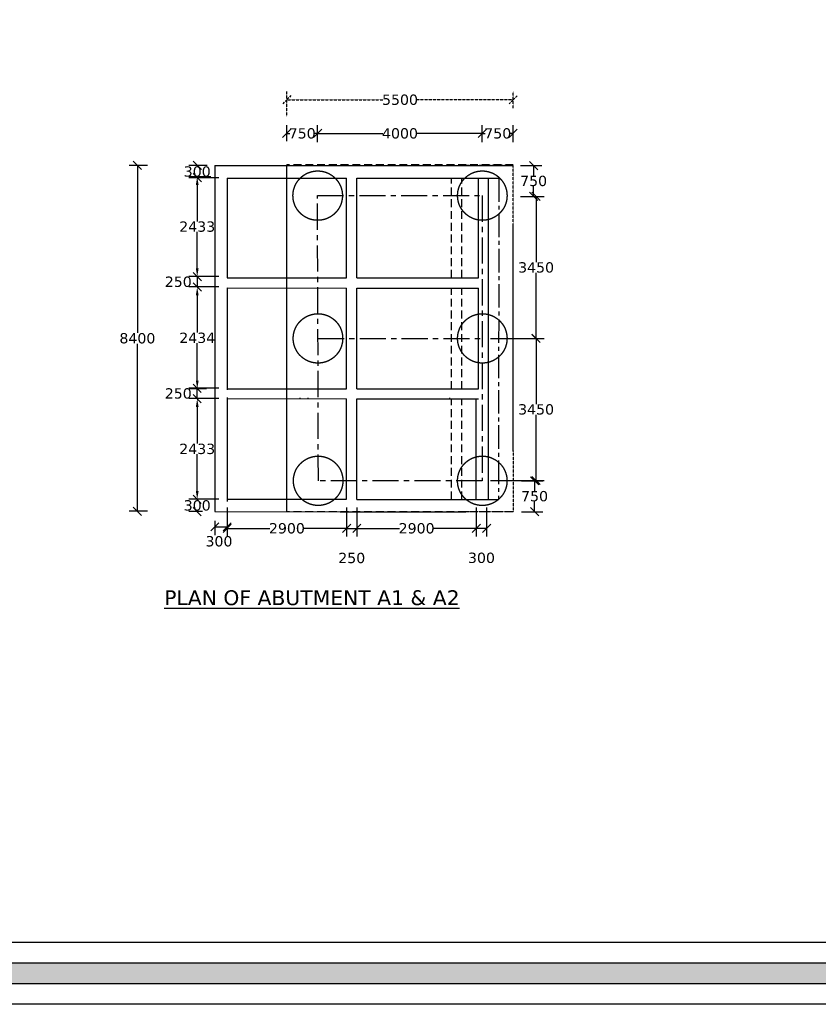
# Model space of a CAD drawing. Header units: millimetres. Extents: x -7746077780 to -3844657605, y -13315294818 to -6656873469.
# Tile 18 of 130: x -3872591515 to -3872572119, y -6657984305 to -6657960392. Entities that reach past the tile are written whole.
import ezdxf

# ---------------------------------------------------------------- set-up
doc = ezdxf.new("R2010")
doc.units = ezdxf.units.MM
doc.header["$MEASUREMENT"] = 0
doc.header["$PDMODE"] = 2
for name, pattern in [('CENTER', [50.8, 31.75, -6.35, 6.35, -6.35]), ('CENTER2', [28.575, 19.05, -3.175, 3.175, -3.175]), ('DASHED2', [9.525, 6.35, -3.175]), ('HIDDEN', [0.375, 0.25, -0.125])]:
    doc.linetypes.add(name, pattern=pattern)
doc.layers.add('DIMENTION', color=7, linetype='Continuous', lineweight=9)
doc.layers.add('TEX', color=6, linetype='Continuous')
doc.layers.add('TEXT', color=7, linetype='Continuous')
doc.styles.get("Standard").update_dxf_attribs({"font": 'verdana.ttf', "height": 250})
doc.dimstyles.new('ISO-25', dxfattribs={"dimtxt": 250, "dimasz": 200, "dimexe": 200, "dimexo": 200, "dimgap": 0.02, "dimtad": 0, "dimtih": 1, "dimtoh": 1, "dimdec": 0, "dimdsep": 46, "dimtxsty": 'Standard', "dimblk": 'OBLIQUE', "dimcen": 150, "dimclrd": 1, "dimclre": 1, "dimclrt": 1, "dimadec": 0, "dimazin": 0, "dimtfac": 1, "dimtdec": 0, "dimtmove": 2, "dimatfit": 3, "dimldrblk": 'OBLIQUE', "dimfxl": 0, "dimarcsym": 0})

# ---------------------------------------------------------------- blocks, each defined once
blk = doc.blocks.new('_Oblique')
at = {"color": 0, "linetype": 'ByBlock', "lineweight": -2}
blk.add_line((-0.5, -0.5), (0.5, 0.5), dxfattribs=at)
blk = doc.blocks.new('*D144')
at = {"layer": 'Defpoints', "color": 0, "ltscale": 20, "transparency": 16777216}
for p in [(-3872586475.505381, -6657966632.55465), (-3872587203.186632, -6657966882.554649), (-3872586475.505381, -6657966882.554649)]:
    blk.add_point(p, dxfattribs=at)
at = {"layer": 'TEX', "color": 1, "lineweight": -2, "ltscale": 20, "transparency": 16777216}
for p, q in [((-3872586675.505381, -6657966632.55465), (-3872587403.186632, -6657966632.55465)), ((-3872587203.186632, -6657966632.55465), (-3872587203.186632, -6657966882.554649)), ((-3872586675.505381, -6657966882.554649), (-3872587403.186632, -6657966882.554649))]:
    blk.add_line(p, q, dxfattribs=at)
at = {"layer": 'TEX', "color": 1, "lineweight": -2, "ltscale": 20, "transparency": 16777216, "xscale": 200, "yscale": 200, "zscale": 200}
for p, rotation in [((-3872587203.186632, -6657966632.55465), 90), ((-3872587203.186632, -6657966882.554649), 270)]:
    blk.add_blockref('_Oblique', p, dxfattribs=dict(at, rotation=rotation))
at = {"layer": 'TEX', "color": 1, "ltscale": 20, "transparency": 16777216, "insert": (-3872587663.606302, -6657966757.554651), "char_height": 250, "attachment_point": 5}
blk.add_mtext('250', dxfattribs=at)
blk = doc.blocks.new('*D145')
at = {"layer": 'Defpoints', "color": 0, "ltscale": 20, "transparency": 16777216}
for p in [(-3872587203.095881, -6657963930.594129), (-3872586758.094162, -6657963930.594129), (-3872586475.184466, -6657964230.631018)]:
    blk.add_point(p, dxfattribs=at)
at = {"layer": 'TEX', "color": 1, "lineweight": -2, "ltscale": 20, "transparency": 16777216}
for p, q in [((-3872586958.094162, -6657963930.594129), (-3872587403.095881, -6657963930.594129)), ((-3872587203.095881, -6657963930.594129), (-3872587203.095881, -6657963950.387737)), ((-3872586675.184466, -6657964230.631018), (-3872587403.095881, -6657964230.631018)), ((-3872587203.095881, -6657964230.631018), (-3872587203.095881, -6657964210.837408))]:
    blk.add_line(p, q, dxfattribs=at)
at = {"layer": 'TEX', "color": 1, "lineweight": -2, "ltscale": 20, "transparency": 16777216, "xscale": 200, "yscale": 200, "zscale": 200}
for p, rotation in [((-3872587203.095881, -6657963930.594129), 90), ((-3872587203.095881, -6657964230.631018), 270)]:
    blk.add_blockref('_Oblique', p, dxfattribs=dict(at, rotation=rotation))
at = {"layer": 'TEX', "color": 1, "ltscale": 20, "transparency": 16777216, "insert": (-3872587203.09588, -6657964080.612574), "char_height": 250, "attachment_point": 5}
blk.add_mtext('300', dxfattribs=at)
blk = doc.blocks.new('*D146')
at = {"layer": 'Defpoints', "color": 0, "ltscale": 20, "transparency": 16777216}
for p in [(-3872586475.184465, -6657972039.631012), (-3872587203.456182, -6657972339.59598), (-3872586875.184465, -6657972339.59598)]:
    blk.add_point(p, dxfattribs=at)
at = {"layer": 'TEX', "color": 1, "lineweight": -2, "ltscale": 20, "transparency": 16777216}
for p, q in [((-3872586675.184465, -6657972039.631012), (-3872587403.456182, -6657972039.631012)), ((-3872587203.456182, -6657972039.631012), (-3872587203.456182, -6657972059.38866)), ((-3872587075.184465, -6657972339.59598), (-3872587403.456182, -6657972339.59598)), ((-3872587203.456182, -6657972339.59598), (-3872587203.456182, -6657972319.838331))]:
    blk.add_line(p, q, dxfattribs=at)
at = {"layer": 'TEX', "color": 1, "lineweight": -2, "ltscale": 20, "transparency": 16777216, "xscale": 200, "yscale": 200, "zscale": 200}
for p, rotation in [((-3872587203.456182, -6657972039.631012), 90), ((-3872587203.456182, -6657972339.59598), 270)]:
    blk.add_blockref('_Oblique', p, dxfattribs=dict(at, rotation=rotation))
at = {"layer": 'TEX', "color": 1, "ltscale": 20, "transparency": 16777216, "insert": (-3872587203.456182, -6657972189.613497), "char_height": 250, "attachment_point": 5}
blk.add_mtext('300', dxfattribs=at)
blk = doc.blocks.new('*D147')
at = {"layer": 'Defpoints', "color": 0, "ltscale": 20, "transparency": 16777216}
for p in [(-3872586475.184465, -6657972089.631012), (-3872586775.184465, -6657972360.450282), (-3872586475.184465, -6657972707.909066)]:
    blk.add_point(p, dxfattribs=at)
at = {"layer": 'TEX', "color": 1, "lineweight": -2, "ltscale": 20, "transparency": 16777216}
for p, q in [((-3872586475.184465, -6657972289.631012), (-3872586475.184465, -6657972907.909066)), ((-3872586775.184465, -6657972560.450282), (-3872586775.184465, -6657972907.909066)), ((-3872586775.184465, -6657972707.909066), (-3872586475.184465, -6657972707.909066))]:
    blk.add_line(p, q, dxfattribs=at)
at = {"layer": 'TEX', "color": 1, "lineweight": -2, "ltscale": 20, "transparency": 16777216, "xscale": 200, "yscale": 200, "zscale": 200, "rotation": 180}
blk.add_blockref('_Oblique', (-3872586775.184465, -6657972707.909066), dxfattribs=at)
at = {"layer": 'TEX', "color": 1, "lineweight": -2, "ltscale": 20, "transparency": 16777216, "xscale": 200, "yscale": 200, "zscale": 200}
blk.add_blockref('_Oblique', (-3872586475.184465, -6657972707.909066), dxfattribs=at)
at = {"layer": 'TEX', "color": 1, "ltscale": 20, "transparency": 16777216, "insert": (-3872586675.184465, -6657973061.17083), "char_height": 250, "attachment_point": 5}
blk.add_mtext('300', dxfattribs=at)
blk = doc.blocks.new('*D148')
at = {"layer": 'Defpoints', "color": 0, "transparency": 16777216}
for p in [(-3872588656.274459, -6657963930.594129), (-3872588208.111573, -6657963930.594129), (-3872588208.111571, -6657972330.594128)]:
    blk.add_point(p, dxfattribs=at)
at = {"layer": 'DIMENTION', "color": 1, "lineweight": -2, "transparency": 16777216}
for p, q in [((-3872588408.111573, -6657963930.594129), (-3872588856.274459, -6657963930.594129)), ((-3872588656.274459, -6657963930.594129), (-3872588656.274459, -6657967999.8656)), ((-3872588656.274459, -6657972330.594128), (-3872588656.274459, -6657968261.322658)), ((-3872588408.111571, -6657972330.594128), (-3872588856.274459, -6657972330.594128))]:
    blk.add_line(p, q, dxfattribs=at)
at = {"layer": 'DIMENTION', "color": 1, "lineweight": -2, "transparency": 16777216, "xscale": 200, "yscale": 200, "zscale": 200}
for p, rotation in [((-3872588656.274459, -6657963930.594129), 90), ((-3872588656.274459, -6657972330.594128), 270)]:
    blk.add_blockref('_Oblique', p, dxfattribs=dict(at, rotation=rotation))
at = {"layer": 'DIMENTION', "color": 1, "lineweight": 9, "transparency": 16777216, "insert": (-3872588656.274458, -6657968130.59413), "char_height": 250, "attachment_point": 5}
blk.add_mtext('8400', dxfattribs=at)
blk = doc.blocks.new('*D149')
at = {"layer": 'Defpoints', "color": 0, "ltscale": 20, "transparency": 16777216}
for p in [(-3872579553.365373, -6657963934.445101), (-3872579553.365373, -6657964684.445101), (-3872579033.365374, -6657964684.445101)]:
    blk.add_point(p, dxfattribs=at)
at = {"layer": 'TEX', "color": 1, "lineweight": -2, "ltscale": 20, "transparency": 16777216}
for p, q in [((-3872579353.365373, -6657963934.445101), (-3872578833.365374, -6657963934.445101)), ((-3872579033.365374, -6657963934.445101), (-3872579033.365374, -6657964179.304214)), ((-3872579033.365374, -6657964684.445101), (-3872579033.365374, -6657964439.585987)), ((-3872579353.365373, -6657964684.445101), (-3872578833.365374, -6657964684.445101))]:
    blk.add_line(p, q, dxfattribs=at)
at = {"layer": 'TEX', "color": 1, "lineweight": -2, "ltscale": 20, "transparency": 16777216, "xscale": 200, "yscale": 200, "zscale": 200}
for p, rotation in [((-3872579033.365374, -6657963934.445101), 90), ((-3872579033.365374, -6657964684.445101), 270)]:
    blk.add_blockref('_Oblique', p, dxfattribs=dict(at, rotation=rotation))
at = {"layer": 'TEX', "color": 1, "ltscale": 20, "transparency": 16777216, "insert": (-3872579033.365373, -6657964309.445102), "char_height": 250, "attachment_point": 5}
blk.add_mtext('750', dxfattribs=at)
blk = doc.blocks.new('*D150')
at = {"layer": 'Defpoints', "color": 0, "ltscale": 20, "transparency": 16777216}
for p in [(-3872579493.365373, -6657964684.445101), (-3872580279.117476, -6657968134.519617), (-3872578973.365374, -6657968134.519617)]:
    blk.add_point(p, dxfattribs=at)
at = {"layer": 'TEX', "color": 1, "lineweight": -2, "ltscale": 20, "transparency": 16777216}
for p, q in [((-3872579293.365373, -6657964684.445101), (-3872578773.365374, -6657964684.445101)), ((-3872578973.365374, -6657964684.445101), (-3872578973.365374, -6657966279.257524)), ((-3872578973.365374, -6657968134.519617), (-3872578973.365374, -6657966539.707194)), ((-3872580079.117476, -6657968134.519617), (-3872578773.365374, -6657968134.519617))]:
    blk.add_line(p, q, dxfattribs=at)
at = {"layer": 'TEX', "color": 1, "lineweight": -2, "ltscale": 20, "transparency": 16777216, "xscale": 200, "yscale": 200, "zscale": 200}
for p, rotation in [((-3872578973.365374, -6657964684.445101), 90), ((-3872578973.365374, -6657968134.519617), 270)]:
    blk.add_blockref('_Oblique', p, dxfattribs=dict(at, rotation=rotation))
at = {"layer": 'TEX', "color": 1, "ltscale": 20, "transparency": 16777216, "insert": (-3872578973.365373, -6657966409.48236), "char_height": 250, "attachment_point": 5}
blk.add_mtext('3450', dxfattribs=at)
blk = doc.blocks.new('*D151')
at = {"layer": 'Defpoints', "color": 0, "ltscale": 20, "transparency": 16777216}
for p in [(-3872580279.117476, -6657968132.519618), (-3872580279.117475, -6657971582.699126), (-3872578973.365374, -6657971582.699126)]:
    blk.add_point(p, dxfattribs=at)
at = {"layer": 'TEX', "color": 1, "lineweight": -2, "ltscale": 20, "transparency": 16777216}
for p, q in [((-3872580079.117476, -6657968132.519618), (-3872578773.365374, -6657968132.519618)), ((-3872578973.365374, -6657968132.519618), (-3872578973.365374, -6657969727.384537)), ((-3872578973.365374, -6657971582.699126), (-3872578973.365374, -6657969987.834208)), ((-3872580079.117475, -6657971582.699126), (-3872578773.365374, -6657971582.699126))]:
    blk.add_line(p, q, dxfattribs=at)
at = {"layer": 'TEX', "color": 1, "lineweight": -2, "ltscale": 20, "transparency": 16777216, "xscale": 200, "yscale": 200, "zscale": 200}
for p, rotation in [((-3872578973.365374, -6657968132.519618), 90), ((-3872578973.365374, -6657971582.699126), 270)]:
    blk.add_blockref('_Oblique', p, dxfattribs=dict(at, rotation=rotation))
at = {"layer": 'TEX', "color": 1, "ltscale": 20, "transparency": 16777216, "insert": (-3872578973.365373, -6657969857.609373), "char_height": 250, "attachment_point": 5}
blk.add_mtext('3450', dxfattribs=at)
blk = doc.blocks.new('*D152')
at = {"layer": 'Defpoints', "color": 0, "ltscale": 20, "transparency": 16777216}
for p in [(-3872580279.117476, -6657963154.064174), (-3872580279.117476, -6657963562.367022), (-3872579529.117476, -6657963562.367022)]:
    blk.add_point(p, dxfattribs=at)
at = {"layer": 'TEX', "color": 1, "lineweight": -2, "ltscale": 20, "transparency": 16777216}
for p, q in [((-3872580279.117476, -6657963362.367022), (-3872580279.117476, -6657962954.064174)), ((-3872579529.117476, -6657963362.367022), (-3872579529.117476, -6657962954.064174)), ((-3872580279.117476, -6657963154.064174), (-3872580207.78086, -6657963154.064174)), ((-3872579529.117476, -6657963154.064174), (-3872579600.454091, -6657963154.064174))]:
    blk.add_line(p, q, dxfattribs=at)
at = {"layer": 'TEX', "color": 1, "lineweight": -2, "ltscale": 20, "transparency": 16777216, "xscale": 200, "yscale": 200, "zscale": 200, "rotation": 180}
blk.add_blockref('_Oblique', (-3872580279.117476, -6657963154.064174), dxfattribs=at)
at = {"layer": 'TEX', "color": 1, "lineweight": -2, "ltscale": 20, "transparency": 16777216, "xscale": 200, "yscale": 200, "zscale": 200}
blk.add_blockref('_Oblique', (-3872579529.117476, -6657963154.064174), dxfattribs=at)
at = {"layer": 'TEX', "color": 1, "ltscale": 20, "transparency": 16777216, "insert": (-3872579904.117476, -6657963154.064174), "char_height": 250, "attachment_point": 5}
blk.add_mtext('750', dxfattribs=at)
blk = doc.blocks.new('*D153')
at = {"layer": 'Defpoints', "color": 0, "ltscale": 20, "transparency": 16777216}
for p in [(-3872580279.117476, -6657963154.064174), (-3872584278.860641, -6657963562.367022), (-3872580279.117476, -6657963562.367022)]:
    blk.add_point(p, dxfattribs=at)
at = {"layer": 'TEX', "color": 1, "lineweight": -2, "ltscale": 20, "transparency": 16777216}
for p, q in [((-3872584278.860641, -6657963362.367022), (-3872584278.860641, -6657962954.064174)), ((-3872580279.117476, -6657963362.367022), (-3872580279.117476, -6657962954.064174)), ((-3872584278.860641, -6657963154.064174), (-3872582698.418058, -6657963154.064174)), ((-3872580279.117476, -6657963154.064174), (-3872581859.560059, -6657963154.064174))]:
    blk.add_line(p, q, dxfattribs=at)
at = {"layer": 'TEX', "color": 1, "lineweight": -2, "ltscale": 20, "transparency": 16777216, "xscale": 200, "yscale": 200, "zscale": 200, "rotation": 180}
blk.add_blockref('_Oblique', (-3872584278.860641, -6657963154.064174), dxfattribs=at)
at = {"layer": 'TEX', "color": 1, "lineweight": -2, "ltscale": 20, "transparency": 16777216, "xscale": 200, "yscale": 200, "zscale": 200}
blk.add_blockref('_Oblique', (-3872580279.117476, -6657963154.064174), dxfattribs=at)
at = {"layer": 'TEX', "color": 1, "ltscale": 20, "transparency": 16777216, "insert": (-3872582278.989058, -6657963154.064174), "char_height": 250, "attachment_point": 5}
blk.add_mtext('4000', dxfattribs=at)
blk = doc.blocks.new('*D154')
at = {"layer": 'Defpoints', "color": 0, "linetype": 'HIDDEN', "ltscale": 20, "transparency": 16777216}
for p in [(-3872579529.117476, -6657962336.870832), (-3872579529.117476, -6657962744.223058), (-3872585028.860643, -6657962944.223058)]:
    blk.add_point(p, dxfattribs=at)
at = {"layer": 'TEX', "color": 1, "linetype": 'HIDDEN', "lineweight": -2, "ltscale": 20, "transparency": 16777216}
for p, q in [((-3872585028.860643, -6657962744.223058), (-3872585028.860643, -6657962136.870832)), ((-3872579529.117476, -6657962544.223058), (-3872579529.117476, -6657962136.870832)), ((-3872585028.860643, -6657962336.870832), (-3872582689.183673, -6657962336.870832)), ((-3872579529.117476, -6657962336.870832), (-3872581868.794446, -6657962336.870832))]:
    blk.add_line(p, q, dxfattribs=at)
at = {"layer": 'TEX', "color": 1, "linetype": 'HIDDEN', "lineweight": -2, "ltscale": 20, "transparency": 16777216, "xscale": 200, "yscale": 200, "zscale": 200, "rotation": 180}
blk.add_blockref('_Oblique', (-3872585028.860643, -6657962336.870832), dxfattribs=at)
at = {"layer": 'TEX', "color": 1, "linetype": 'HIDDEN', "lineweight": -2, "ltscale": 20, "transparency": 16777216, "xscale": 200, "yscale": 200, "zscale": 200}
blk.add_blockref('_Oblique', (-3872579529.117476, -6657962336.870832), dxfattribs=at)
at = {"layer": 'TEX', "color": 1, "linetype": 'HIDDEN', "ltscale": 20, "transparency": 16777216, "insert": (-3872582278.989059, -6657962336.870832), "char_height": 250, "attachment_point": 5}
blk.add_mtext('5500', dxfattribs=at)
blk = doc.blocks.new('*D155')
at = {"layer": 'Defpoints', "color": 0, "ltscale": 20, "transparency": 16777216}
for p in [(-3872585028.860643, -6657963154.064174), (-3872585028.860643, -6657963542.367023), (-3872584278.860642, -6657963562.367022)]:
    blk.add_point(p, dxfattribs=at)
at = {"layer": 'TEX', "color": 1, "lineweight": -2, "ltscale": 20, "transparency": 16777216}
for p, q in [((-3872585028.860643, -6657963342.367023), (-3872585028.860643, -6657962954.064174)), ((-3872584278.860642, -6657963362.367022), (-3872584278.860642, -6657962954.064174)), ((-3872585028.860643, -6657963154.064174), (-3872584957.524027, -6657963154.064174)), ((-3872584278.860642, -6657963154.064174), (-3872584350.197258, -6657963154.064174))]:
    blk.add_line(p, q, dxfattribs=at)
at = {"layer": 'TEX', "color": 1, "lineweight": -2, "ltscale": 20, "transparency": 16777216, "xscale": 200, "yscale": 200, "zscale": 200, "rotation": 180}
blk.add_blockref('_Oblique', (-3872585028.860643, -6657963154.064174), dxfattribs=at)
at = {"layer": 'TEX', "color": 1, "lineweight": -2, "ltscale": 20, "transparency": 16777216, "xscale": 200, "yscale": 200, "zscale": 200}
blk.add_blockref('_Oblique', (-3872584278.860642, -6657963154.064174), dxfattribs=at)
at = {"layer": 'TEX', "color": 1, "ltscale": 20, "transparency": 16777216, "insert": (-3872584653.860642, -6657963154.064174), "char_height": 250, "attachment_point": 5}
blk.add_mtext('750', dxfattribs=at)
blk = doc.blocks.new('*D164')
at = {"layer": 'Defpoints', "color": 0, "ltscale": 20, "transparency": 16777216}
for p in [(-3872587203.456182, -6657969344.554648), (-3872586475.184466, -6657969344.554648), (-3872586475.184466, -6657969595.000401)]:
    blk.add_point(p, dxfattribs=at)
at = {"layer": 'TEX', "color": 1, "lineweight": -2, "ltscale": 20, "transparency": 16777216}
for p, q in [((-3872586675.184466, -6657969344.554648), (-3872587403.456182, -6657969344.554648)), ((-3872587203.456182, -6657969595.000401), (-3872587203.456182, -6657969344.554648)), ((-3872586675.184466, -6657969595.000401), (-3872587403.456182, -6657969595.000401))]:
    blk.add_line(p, q, dxfattribs=at)
at = {"layer": 'TEX', "color": 1, "lineweight": -2, "ltscale": 20, "transparency": 16777216, "xscale": 200, "yscale": 200, "zscale": 200}
for p, rotation in [((-3872587203.456182, -6657969344.554648), 90), ((-3872587203.456182, -6657969595.000401), 270)]:
    blk.add_blockref('_Oblique', p, dxfattribs=dict(at, rotation=rotation))
at = {"layer": 'TEX', "color": 1, "ltscale": 20, "transparency": 16777216, "insert": (-3872587663.875853, -6657969469.777525), "char_height": 250, "attachment_point": 5}
blk.add_mtext('250', dxfattribs=at)
blk = doc.blocks.new('*D245')
at = {"layer": 'Defpoints', "color": 0, "ltscale": 20, "transparency": 16777216}
for p in [(-3872579530.048875, -6657971590.697127), (-3872579530.048875, -6657972340.697127), (-3872579010.048876, -6657972340.697127)]:
    blk.add_point(p, dxfattribs=at)
at = {"layer": 'TEX', "color": 1, "lineweight": -2, "ltscale": 20, "transparency": 16777216}
for p, q in [((-3872579330.048875, -6657971590.697127), (-3872578810.048876, -6657971590.697127)), ((-3872579010.048876, -6657971590.697127), (-3872579010.048876, -6657971835.556241)), ((-3872579010.048876, -6657972340.697127), (-3872579010.048876, -6657972095.838014)), ((-3872579330.048875, -6657972340.697127), (-3872578810.048876, -6657972340.697127))]:
    blk.add_line(p, q, dxfattribs=at)
at = {"layer": 'TEX', "color": 1, "lineweight": -2, "ltscale": 20, "transparency": 16777216, "xscale": 200, "yscale": 200, "zscale": 200}
for p, rotation in [((-3872579010.048876, -6657971590.697127), 90), ((-3872579010.048876, -6657972340.697127), 270)]:
    blk.add_blockref('_Oblique', p, dxfattribs=dict(at, rotation=rotation))
at = {"layer": 'TEX', "color": 1, "ltscale": 20, "transparency": 16777216, "insert": (-3872579010.048875, -6657971965.697128), "char_height": 250, "attachment_point": 5}
blk.add_mtext('750', dxfattribs=at)
blk = doc.blocks.new('*D247')
at = {"layer": 'Defpoints', "color": 0, "ltscale": 30, "transparency": 16777216}
for p in [(-3872586475.184465, -6657972039.631012), (-3872583575.518585, -6657972040.590064), (-3872583575.518585, -6657972745.993412)]:
    blk.add_point(p, dxfattribs=at)
at = {"layer": 'TEX', "color": 1, "lineweight": -2, "ltscale": 30, "transparency": 16777216}
for p, q in [((-3872586475.184465, -6657972239.631012), (-3872586475.184465, -6657972945.993412)), ((-3872583575.518585, -6657972240.590064), (-3872583575.518585, -6657972945.993412)), ((-3872586475.184465, -6657972745.993412), (-3872585437.728812, -6657972745.993412)), ((-3872583575.518585, -6657972745.993412), (-3872584612.974238, -6657972745.993412))]:
    blk.add_line(p, q, dxfattribs=at)
at = {"layer": 'TEX', "color": 1, "lineweight": -2, "ltscale": 30, "transparency": 16777216, "xscale": 200, "yscale": 200, "zscale": 200, "rotation": 180}
blk.add_blockref('_Oblique', (-3872586475.184465, -6657972745.993412), dxfattribs=at)
at = {"layer": 'TEX', "color": 1, "lineweight": -2, "ltscale": 30, "transparency": 16777216, "xscale": 200, "yscale": 200, "zscale": 200}
blk.add_blockref('_Oblique', (-3872583575.518585, -6657972745.993412), dxfattribs=at)
at = {"layer": 'TEX', "color": 1, "ltscale": 30, "transparency": 16777216, "insert": (-3872585025.351525, -6657972745.993412), "char_height": 250, "attachment_point": 5}
blk.add_mtext('2900', dxfattribs=at)
blk = doc.blocks.new('*D248')
at = {"layer": 'Defpoints', "color": 0, "ltscale": 30, "transparency": 16777216}
for p in [(-3872583325.5186, -6657972040.677642), (-3872580425.206924, -6657972041.76794), (-3872580425.206924, -6657972745.993412)]:
    blk.add_point(p, dxfattribs=at)
at = {"layer": 'TEX', "color": 1, "lineweight": -2, "ltscale": 30, "transparency": 16777216}
for p, q in [((-3872583325.5186, -6657972240.677642), (-3872583325.5186, -6657972945.993412)), ((-3872580425.206924, -6657972241.76794), (-3872580425.206924, -6657972945.993412)), ((-3872583325.5186, -6657972745.993412), (-3872582287.740049, -6657972745.993412)), ((-3872580425.206924, -6657972745.993412), (-3872581462.985476, -6657972745.993412))]:
    blk.add_line(p, q, dxfattribs=at)
at = {"layer": 'TEX', "color": 1, "lineweight": -2, "ltscale": 30, "transparency": 16777216, "xscale": 200, "yscale": 200, "zscale": 200, "rotation": 180}
blk.add_blockref('_Oblique', (-3872583325.5186, -6657972745.993412), dxfattribs=at)
at = {"layer": 'TEX', "color": 1, "lineweight": -2, "ltscale": 30, "transparency": 16777216, "xscale": 200, "yscale": 200, "zscale": 200}
blk.add_blockref('_Oblique', (-3872580425.206924, -6657972745.993412), dxfattribs=at)
at = {"layer": 'TEX', "color": 1, "ltscale": 30, "transparency": 16777216, "insert": (-3872581875.362762, -6657972745.993412), "char_height": 250, "attachment_point": 5}
blk.add_mtext('2900', dxfattribs=at)
blk = doc.blocks.new('*D249')
at = {"layer": 'Defpoints', "color": 0, "ltscale": 30, "transparency": 16777216}
for p in [(-3872583575.518585, -6657972040.590064), (-3872583325.5186, -6657972040.677642), (-3872583325.5186, -6657972745.993412)]:
    blk.add_point(p, dxfattribs=at)
at = {"layer": 'TEX', "color": 1, "lineweight": -2, "ltscale": 30, "transparency": 16777216}
for p, q in [((-3872583575.518585, -6657972240.590064), (-3872583575.518585, -6657972945.993412)), ((-3872583325.5186, -6657972240.677642), (-3872583325.5186, -6657972945.993412)), ((-3872583575.518585, -6657972745.993412), (-3872583325.5186, -6657972745.993412))]:
    blk.add_line(p, q, dxfattribs=at)
at = {"layer": 'TEX', "color": 1, "lineweight": -2, "ltscale": 30, "transparency": 16777216, "xscale": 200, "yscale": 200, "zscale": 200, "rotation": 180}
blk.add_blockref('_Oblique', (-3872583575.518585, -6657972745.993412), dxfattribs=at)
at = {"layer": 'TEX', "color": 1, "lineweight": -2, "ltscale": 30, "transparency": 16777216, "xscale": 200, "yscale": 200, "zscale": 200}
blk.add_blockref('_Oblique', (-3872583325.5186, -6657972745.993412), dxfattribs=at)
at = {"layer": 'TEX', "color": 1, "ltscale": 30, "transparency": 16777216, "insert": (-3872583450.518593, -6657973466.822754), "char_height": 250, "attachment_point": 5}
blk.add_mtext('250', dxfattribs=at)
blk = doc.blocks.new('*D250')
at = {"layer": 'Defpoints', "color": 0, "ltscale": 30, "transparency": 16777216}
for p in [(-3872580425.206924, -6657972041.76794), (-3872580175.206925, -6657972041.838003), (-3872580175.206925, -6657972742.186294)]:
    blk.add_point(p, dxfattribs=at)
at = {"layer": 'TEX', "color": 1, "lineweight": -2, "ltscale": 30, "transparency": 16777216}
for p, q in [((-3872580425.206924, -6657972241.76794), (-3872580425.206924, -6657972942.186294)), ((-3872580175.206925, -6657972241.838003), (-3872580175.206925, -6657972942.186294)), ((-3872580425.206924, -6657972742.186294), (-3872580175.206925, -6657972742.186294))]:
    blk.add_line(p, q, dxfattribs=at)
at = {"layer": 'TEX', "color": 1, "lineweight": -2, "ltscale": 30, "transparency": 16777216, "xscale": 200, "yscale": 200, "zscale": 200, "rotation": 180}
blk.add_blockref('_Oblique', (-3872580425.206924, -6657972742.186294), dxfattribs=at)
at = {"layer": 'TEX', "color": 1, "lineweight": -2, "ltscale": 30, "transparency": 16777216, "xscale": 200, "yscale": 200, "zscale": 200}
blk.add_blockref('_Oblique', (-3872580175.206925, -6657972742.186294), dxfattribs=at)
at = {"layer": 'TEX', "color": 1, "ltscale": 30, "transparency": 16777216, "insert": (-3872580300.206924, -6657973463.015635), "char_height": 250, "attachment_point": 5}
blk.add_mtext('300', dxfattribs=at)

msp = doc.modelspace()

# ---------------------------------------------------------------- hatches: boundary and pattern name
at = {"layer": 'TEX', "ltscale": 30}
h = msp.add_hatch(color=256, dxfattribs=at)
h.paths.add_polyline_path([(-3872610410.980361, -6657893319.553785), (-3872458430.085248, -6657893319.553785), (-3872458430.085248, -6657983804.744315), (-3872610410.980361, -6657983804.744315)])
h.paths.add_polyline_path([(-3872609910.980361, -6657893819.553785), (-3872458930.085248, -6657893819.553785), (-3872458930.085248, -6657983304.744315), (-3872609910.980361, -6657983304.744315)], flags=16)

# ---------------------------------------------------------------- linework, layer by layer
at = {"color": 240, "linetype": 'DASHED2', "ltscale": 30}
for p, q in [((-3872579529.117475, -6657963914.445103), (-3872585029.117479, -6657963914.445103)), ((-3872581026.518842, -6657966659.463407), (-3872581026.518845, -6657964241.539895)), ((-3872580779.465947, -6657966659.549953), (-3872580779.465958, -6657964241.626447)), ((-3872581026.51884, -6657969359.463408), (-3872581026.518842, -6657966909.463407)), ((-3872580779.465952, -6657969359.549955), (-3872580779.465954, -6657966909.549953)), ((-3872581026.518837, -6657972041.539773), (-3872581026.518841, -6657969596.90916)), ((-3872580779.46595, -6657972041.626321), (-3872580779.465953, -6657969596.995706)), ((-3872579530.039225, -6657972340.699126), (-3872585030.039221, -6657972340.699126))]:
    msp.add_line(p, q, dxfattribs=at)
for centre, radius in [((-3872584277.259771, -6657964664.445104), 599.999999), ((-3872580279.117476, -6657964664.445104), 600), ((-3872584270.985229, -6657968132.519617), 600), ((-3872580279.117476, -6657968132.519618), 600), ((-3872584265.632435, -6657971590.699126), 599.999999), ((-3872580280.039224, -6657971590.699126), 600)]:
    msp.add_circle(centre, radius, dxfattribs=at)
at = {"layer": 'TEX', "color": 240, "ltscale": 20}
for p, q in [((-3872586775.184466, -6657963932.519616), (-3872586775.184466, -6657964189.595982)), ((-3872586775.184466, -6657963932.519616), (-3872579529.117476, -6657963934.808336)), ((-3872586775.184466, -6657964189.595982), (-3872586775.184465, -6657972339.595981)), ((-3872586475.184466, -6657964239.631018), (-3872586475.184466, -6657966657.55465)), ((-3872586475.184466, -6657964239.631018), (-3872583575.518585, -6657964240.646884)), ((-3872583575.518586, -6657966658.570449), (-3872583575.518585, -6657964240.646884)), ((-3872583325.518585, -6657964240.734468), (-3872579879.465957, -6657964241.941751)), ((-3872583325.518585, -6657966658.65803), (-3872583325.518585, -6657964240.734468)), ((-3872580375.206929, -6657966659.691571), (-3872580375.206932, -6657964241.768074)), ((-3872586475.184466, -6657966657.55465), (-3872583575.518586, -6657966658.57045)), ((-3872583325.518585, -6657966658.65803), (-3872580375.206929, -6657966659.691571)), ((-3872586475.184466, -6657966907.554649), (-3872583575.518586, -6657966908.57045)), ((-3872586475.184466, -6657966907.554649), (-3872586475.184466, -6657969382.554648)), ((-3872583575.518585, -6657969358.570451), (-3872583575.518585, -6657966908.570451)), ((-3872583325.518585, -6657966908.658031), (-3872580375.206929, -6657966909.691571)), ((-3872583325.518585, -6657969358.65803), (-3872583325.518585, -6657966908.658031)), ((-3872580375.206927, -6657969359.691574), (-3872580375.206929, -6657966909.691571)), ((-3872586475.184466, -6657969357.554648), (-3872583575.518585, -6657969358.57045)), ((-3872583325.518585, -6657969358.65803), (-3872580375.206927, -6657969359.691574)), ((-3872586475.184466, -6657969570.000401), (-3872586475.184465, -6657972089.631012)), ((-3872586475.184466, -6657969595.000401), (-3872583575.518585, -6657969596.016204)), ((-3872584714.710687, -6657969571.890856), (-3872584714.710687, -6657969584.421468)), ((-3872584514.710687, -6657969571.890856), (-3872584514.710687, -6657969584.421468)), ((-3872583575.518585, -6657972040.590064), (-3872583575.518585, -6657969596.016204)), ((-3872583325.518585, -6657969596.103783), (-3872580375.206928, -6657969597.137324)), ((-3872583325.518585, -6657972040.735322), (-3872583325.518585, -6657969596.103784)), ((-3872581079.117473, -6657969571.890854), (-3872581079.117473, -6657969584.421467)), ((-3872581078.769008, -6657969571.890856), (-3872581078.769008, -6657969584.421467)), ((-3872580425.206924, -6657972041.76794), (-3872580425.206928, -6657969597.137324)), ((-3872580125.206925, -6657972041.852015), (-3872580125.206929, -6657969584.421468)), ((-3872586475.184465, -6657972039.631012), (-3872583575.518585, -6657972040.590064)), ((-3872583325.518585, -6657972040.735322), (-3872580425.206924, -6657972041.76794)), ((-3872586775.184465, -6657972339.595981), (-3872583729.117474, -6657972341.521468)), ((-3872583729.117475, -6657972341.521468), (-3872580679.117474, -6657972341.521469))]:
    msp.add_line(p, q, dxfattribs=at)
at = {"layer": 'TEX', "ltscale": 30}
for p, q in [((-3872585030.039221, -6657972340.699126), (-3872585029.117479, -6657963914.445103)), ((-3872583734.678523, -6657963933.471366), (-3872583734.678526, -6657963933.47998)), ((-3872580125.206925, -6657972041.852015), (-3872580125.206925, -6657964241.855659)), ((-3872579529.117477, -6657970882.519616), (-3872579529.117475, -6657965382.519616)), ((-3872580425.220837, -6657972041.767935), (-3872579884.564557, -6657972041.919457)), ((-3872583325.518585, -6657972341.521468), (-3872583325.518585, -6657972340.699126))]:
    msp.add_line(p, q, dxfattribs=at)
at = {"layer": 'TEX', "color": 1, "ltscale": 20}
for p, q in [((-3872586875.184466, -6657964205.631018), (-3872587403.186632, -6657964205.631018)), ((-3872587203.186632, -6657964405.631018), (-3872587203.186632, -6657965291.470416)), ((-3872587203.186632, -6657966432.55465), (-3872587203.186632, -6657965546.715251)), ((-3872587163.631539, -6657966632.55465), (-3872587403.186632, -6657966632.55465)), ((-3872586975.184466, -6657966882.554649), (-3872587402.865717, -6657966882.554649)), ((-3872587202.865717, -6657967082.554649), (-3872587202.865717, -6657967989.812298)), ((-3872587202.865717, -6657969157.519617), (-3872587202.865717, -6657968250.261969)), ((-3872586975.184465, -6657969357.519617), (-3872587402.865717, -6657969357.519617)), ((-3872586875.184466, -6657969595.000401), (-3872587403.456182, -6657969595.000401)), ((-3872587203.456182, -6657969795.000401), (-3872587203.456182, -6657970687.090871)), ((-3872587203.456182, -6657971839.631012), (-3872587203.456182, -6657970947.540542)), ((-3872586675.184465, -6657972039.631012), (-3872587403.456182, -6657972039.631012))]:
    msp.add_line(p, q, dxfattribs=at)
at = {"layer": 'TEX', "color": 240, "linetype": 'CENTER2', "ltscale": 30}
msp.add_line((-3872579879.465957, -6657964241.941751), (-3872579884.564556, -6657972041.919457), dxfattribs=at)
at = {"layer": 'TEX', "color": 4, "linetype": 'CENTER', "ltscale": 20}
for p, q in [((-3872584260.135983, -6657971590.699126), (-3872584281.865519, -6657964664.445104)), ((-3872584281.865519, -6657964664.445104), (-3872580279.117476, -6657964664.445104)), ((-3872580279.117476, -6657964664.445104), (-3872580279.117476, -6657971590.699126)), ((-3872584270.985229, -6657968132.519617), (-3872580279.117476, -6657968132.519618)), ((-3872580279.117476, -6657971590.699126), (-3872584260.135983, -6657971590.699126))]:
    msp.add_line(p, q, dxfattribs=at)
at = {"layer": 'TEX', "ltscale": 20}
for points in [[(-3872610910.980361, -6657892819.553785), (-3872457930.085248, -6657892819.553785), (-3872457930.085248, -6657984304.744315), (-3872610910.980361, -6657984304.744315)], [(-3872610410.980361, -6657893319.553785), (-3872458430.085248, -6657893319.553785), (-3872458430.085248, -6657983804.744315), (-3872610410.980361, -6657983804.744315)], [(-3872609910.980361, -6657893819.553785), (-3872458930.085248, -6657893819.553785), (-3872458930.085248, -6657983304.744315), (-3872609910.980361, -6657983304.744315)], [(-3872609410.980361, -6657894319.553785), (-3872459430.085248, -6657894319.553785), (-3872459430.085248, -6657982804.744315), (-3872609410.980361, -6657982804.744315)], [(-3872609410.980361, -6657894319.553785), (-3872459430.085248, -6657894319.553785), (-3872459430.085248, -6657982804.744315), (-3872609410.980361, -6657982804.744315)]]:
    msp.add_lwpolyline(points, close=True, dxfattribs=at)
at = {"layer": 'TEX', "color": 240, "linetype": 'HIDDEN', "ltscale": 20}
for points in [[(-3872579529.117476, -6657965402.519614), (-3872579529.117476, -6657963934.445101), (-3872580679.465938, -6657963934.445101)], [(-3872579529.117476, -6657970862.519618), (-3872579529.117476, -6657972341.521468), (-3872580679.465938, -6657972341.521468)]]:
    msp.add_lwpolyline(points, dxfattribs=at)
at = {"layer": 'TEX', "color": 1, "ltscale": 20}
for points in [[(-3872587236.519965, -6657964405.631018), (-3872587169.853298, -6657964405.631018), (-3872587203.186632, -6657964205.631018)], [(-3872587236.519965, -6657966432.55465), (-3872587169.853298, -6657966432.55465), (-3872587203.186632, -6657966632.55465)], [(-3872587236.19905, -6657967082.554649), (-3872587169.532383, -6657967082.554649), (-3872587202.865717, -6657966882.554649)], [(-3872587236.19905, -6657969157.519617), (-3872587169.532383, -6657969157.519617), (-3872587202.865717, -6657969357.519617)], [(-3872587236.789516, -6657969795.000401), (-3872587170.122849, -6657969795.000401), (-3872587203.456182, -6657969595.000401)], [(-3872587236.789516, -6657971839.631012), (-3872587170.122849, -6657971839.631012), (-3872587203.456182, -6657972039.631012)]]:
    msp.add_solid(points, dxfattribs=at)

# ---------------------------------------------------------------- texts
at = {"layer": 'TEX', "color": 1, "ltscale": 20, "char_height": 250, "attachment_point": 5}
for s, insert in [('2433', (-3872587203.186631, -6657965419.092834)), ('2434', (-3872587202.865716, -6657968120.037134)), ('2433', (-3872587203.456182, -6657970817.315707))]:
    msp.add_mtext(s, dxfattribs=dict(at, insert=insert))
at = {"layer": 'TEXT', "color": 191, "insert": (-3872588005.786441, -6657974249.818907), "char_height": 360, "width": 10824.42797009, "attachment_point": 1}
msp.add_mtext('{\\LPLAN OF ABUTMENT A1 & A2}', dxfattribs=at)

# ---------------------------------------------------------------- dimensions: what is measured, and where the dimension line sits
at = {"layer": 'DIMENTION', "color": 1, "lineweight": 9}
dim = msp.add_linear_dim(base=(-3872588656.274459, -6657963930.594129), p1=(-3872588208.111571, -6657972330.594128), p2=(-3872588208.111573, -6657963930.594129), angle=90, dimstyle='ISO-25', dxfattribs=at)
dim.commit()
dim.dimension.update_dxf_attribs({"geometry": '*D148', "text_midpoint": (-3872588656.274458, -6657968130.59413)})
at = {"layer": 'TEX', "color": 240, "linetype": 'HIDDEN', "ltscale": 20}
dim = msp.add_linear_dim(base=(-3872579529.117476, -6657962336.870832), p1=(-3872585028.860643, -6657962944.223058), p2=(-3872579529.117476, -6657962744.223058), dimstyle='ISO-25', dxfattribs=at)
dim.commit()
dim.dimension.update_dxf_attribs({"geometry": '*D154', "text_midpoint": (-3872582278.989059, -6657962336.870832)})
at = {"layer": 'TEX', "color": 252, "ltscale": 20}
dim = msp.add_linear_dim(base=(-3872585028.860643, -6657963154.064174), p1=(-3872584278.860642, -6657963562.367022), p2=(-3872585028.860643, -6657963542.367023), dimstyle='ISO-25', dxfattribs=at)
dim.commit()
dim.dimension.update_dxf_attribs({"geometry": '*D155', "text_midpoint": (-3872584653.860642, -6657963154.064174)})
at = {"layer": 'TEX', "color": 240, "ltscale": 20}
dim = msp.add_linear_dim(base=(-3872580279.117476, -6657963154.064174), p1=(-3872584278.860641, -6657963562.367022), p2=(-3872580279.117476, -6657963562.367022), dimstyle='ISO-25', dxfattribs=at)
dim.commit()
dim.dimension.update_dxf_attribs({"geometry": '*D153', "text_midpoint": (-3872582278.989058, -6657963154.064174)})
for base, p1, p2, angle, picture, middle in [((-3872580279.117476, -6657963154.064174), (-3872579529.117476, -6657963562.367022), (-3872580279.117476, -6657963562.367022), 180, '*D152', (-3872579904.117476, -6657963154.064174)), ((-3872578973.365374, -6657968134.519617), (-3872579493.365373, -6657964684.445101), (-3872580279.117476, -6657968134.519617), 90, '*D150', (-3872578973.365373, -6657966409.48236)), ((-3872578973.365374, -6657971582.699126), (-3872580279.117476, -6657968132.519618), (-3872580279.117475, -6657971582.699126), 90, '*D151', (-3872578973.365373, -6657969857.609373)), ((-3872579010.048876, -6657972340.697127), (-3872579530.048875, -6657971590.697127), (-3872579530.048875, -6657972340.697127), 90, '*D245', (-3872579010.048875, -6657971965.697128))]:
    dim = msp.add_linear_dim(base=base, p1=p1, p2=p2, angle=angle, dimstyle='ISO-25', dxfattribs=at)
    dim.commit()
    dim.dimension.update_dxf_attribs({"geometry": picture, "text_midpoint": middle})
at = {"layer": 'TEX', "color": 252, "ltscale": 20}
for base, p1, p2, picture, middle in [((-3872587203.095881, -6657963930.594129), (-3872586475.184466, -6657964230.631018), (-3872586758.094162, -6657963930.594129), '*D145', (-3872587203.09588, -6657964080.612574)), ((-3872587203.186632, -6657966882.554649), (-3872586475.505381, -6657966632.55465), (-3872586475.505381, -6657966882.554649), '*D144', (-3872587663.606302, -6657966757.554651)), ((-3872587203.456182, -6657969344.554648), (-3872586475.184466, -6657969595.000401), (-3872586475.184466, -6657969344.554648), '*D164', (-3872587663.875853, -6657969469.777525)), ((-3872587203.456182, -6657972339.59598), (-3872586475.184465, -6657972039.631012), (-3872586875.184465, -6657972339.59598), '*D146', (-3872587203.456182, -6657972189.613497))]:
    dim = msp.add_linear_dim(base=base, p1=p1, p2=p2, angle=90, dimstyle='ISO-25', dxfattribs=at)
    dim.commit()
    dim.dimension.update_dxf_attribs({"geometry": picture, "text_midpoint": middle})
at = {"layer": 'TEX', "color": 1, "ltscale": 20}
dim = msp.add_linear_dim(base=(-3872579033.365374, -6657964684.445101), p1=(-3872579553.365373, -6657963934.445101), p2=(-3872579553.365373, -6657964684.445101), angle=90, dimstyle='ISO-25', dxfattribs=at)
dim.commit()
dim.dimension.update_dxf_attribs({"geometry": '*D149', "text_midpoint": (-3872579033.365373, -6657964309.445102)})
at = {"layer": 'TEX', "ltscale": 30}
for base, p1, p2, picture, middle in [((-3872583575.518585, -6657972745.993412), (-3872586475.184465, -6657972039.631012), (-3872583575.518585, -6657972040.590064), '*D247', (-3872585025.351525, -6657972745.993412)), ((-3872583325.5186, -6657972745.993412), (-3872583575.518585, -6657972040.590064), (-3872583325.5186, -6657972040.677642), '*D249', (-3872583450.518593, -6657973466.822754)), ((-3872580425.206924, -6657972745.993412), (-3872583325.5186, -6657972040.677642), (-3872580425.206924, -6657972041.76794), '*D248', (-3872581875.362762, -6657972745.993412))]:
    dim = msp.add_linear_dim(base=base, p1=p1, p2=p2, dimstyle='ISO-25', override={"dimfxl": 300}, dxfattribs=at)
    dim.commit()
    dim.dimension.update_dxf_attribs({"geometry": picture, "text_midpoint": middle})
dim = msp.add_linear_dim(base=(-3872580175.206925, -6657972742.186294), p1=(-3872580425.206924, -6657972041.76794), p2=(-3872580175.206925, -6657972041.838003), text='300', dimstyle='ISO-25', override={"dimfxl": 300}, dxfattribs=at)
dim.commit()
dim.dimension.update_dxf_attribs({"geometry": '*D250', "text_midpoint": (-3872580300.206924, -6657973463.015635)})
at = {"layer": 'TEX', "color": 252, "ltscale": 20}
dim = msp.add_linear_dim(base=(-3872586475.184465, -6657972707.909066), p1=(-3872586775.184465, -6657972360.450282), p2=(-3872586475.184465, -6657972089.631012), dimstyle='ISO-25', dxfattribs=at)
dim.commit()
dim.dimension.update_dxf_attribs({"geometry": '*D147', "text_midpoint": (-3872586675.184465, -6657973061.17083), "dimtype": 160})

doc.saveas('drawing.dxf')
